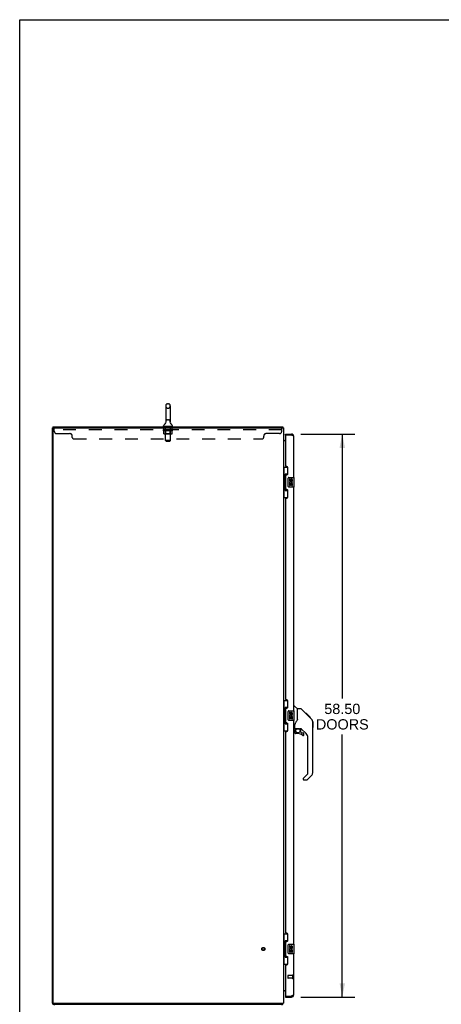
# Model space of a CAD drawing. Header units: inches. Extents: x 0 to 243, y 0 to 157.
# Tile 4 of 16: x 0 to 44, y 55 to 157. Entities that reach past the tile are written whole.
import ezdxf

# ---------------------------------------------------------------- set-up
doc = ezdxf.new("R2010")
doc.units = ezdxf.units.IN
doc.header["$LTSCALE"] = 13.357143
doc.header["$MEASUREMENT"] = 0
doc.linetypes.add('HIDDEN', pattern=[0.2, 0.1, -0.1])
doc.layers.get('0').update_dxf_attribs({"linetype": 'CONTINUOUS'})
for name, color, linetype in [('02___PRT_ALL_AXES', 7, 'CONTINUOUS'), ('DEFAULT_2', 8, 'HIDDEN'), ('DIMENSIONS', 7, 'CONTINUOUS')]:
    doc.layers.add(name, color=color, linetype=linetype)
doc.styles.get("Standard").update_dxf_attribs({"font": 'arial.ttf'})
doc.dimstyles.new('DIMSTYLE_1', dxfattribs={"dimtxt": 1.071429, "dimasz": 1.428571, "dimexe": 0.09, "dimexo": 0.07, "dimgap": 0.0375, "dimtad": 0, "dimtih": 1, "dimtoh": 1, "dimzin": 4, "dimdsep": 46, "dimtxsty": 'Standard', "dimblk": '_FILLED', "dimblk1": '_FILLED', "dimblk2": '_FILLED', "dimcen": 0.09, "dimazin": 1, "dimtfac": 1, "dimtdec": 3, "dimtofl": 0, "dimtmove": 0, "dimatfit": 3, "dimldrblk": '_FILLED', "dimfxl": 1, "dimtolj": 1, "dimtzin": 4, "dimarcsym": 0})

# ---------------------------------------------------------------- blocks, each defined once
blk = doc.blocks.new('_FILLED')
at = {"color": 0, "linetype": 'ByBlock'}
blk.add_solid([(0, 0), (-1, 0.2), (-1, -0.2)], dxfattribs=at)
blk = doc.blocks.new('*D1')
at = {"layer": 'DIMENSIONS', "color": 2, "linetype": 'Continuous'}
for p, q in [((29.21, 114.08), (34.79, 114.08)), ((33.5, 114.08), (33.5, 86.6)), ((33.5, 55.58), (33.5, 82.85)), ((29.21, 55.58), (34.79, 55.58))]:
    blk.add_line(p, q, dxfattribs=at)
at = {"layer": 'DIMENSIONS', "color": 2, "linetype": 'Continuous', "xscale": 1.4285714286, "yscale": 1.4285714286, "zscale": 1.4285714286}
for p, rotation in [((33.5, 114.08), 90), ((33.5, 55.58), 270)]:
    blk.add_blockref('_FILLED', p, dxfattribs=dict(at, rotation=rotation))
at = {"layer": 'DIMENSIONS', "color": 2, "linetype": 'Continuous', "insert": (33.5, 86.06), "char_height": 1.071, "width": 5.4806, "attachment_point": 2, "line_spacing_factor": 0.9}
blk.add_mtext('58.50\\PDOORS', dxfattribs=at)

msp = doc.modelspace()

# ---------------------------------------------------------------- linework, layer by layer
at = {"color": 7, "linetype": 'Continuous'}
for p, q in [((0, 0), (0, 157.143)), ((0, 157.143), (242.857, 157.143)), ((15.159, 117.012), (15.159, 115.349)), ((15.337, 117.234), (15.464, 117.234)), ((15.642, 117.012), (15.642, 115.349)), ((3.453, 114.722), (3.401, 114.722)), ((3.453, 114.826), (3.453, 114.722)), ((3.453, 114.826), (27.324, 114.826)), ((14.949, 114.916), (14.949, 114.954)), ((14.963, 114.856), (14.963, 114.826)), ((15.838, 114.856), (14.963, 114.856)), ((15.162, 115.279), (15.162, 115.275)), ((15.639, 115.309), (15.639, 115.313)), ((15.838, 114.856), (15.838, 114.826)), ((15.853, 114.916), (15.853, 114.954)), ((27.324, 114.826), (27.324, 114.722)), ((27.35, 114.73), (27.341, 114.722)), ((27.605, 113.972), (27.605, 114.076)), ((27.625, 113.972), (27.605, 113.972)), ((28.212, 114.076), (28.212, 113.972)), ((27.543, 113.43), (27.605, 113.43)), ((27.401, 110.651), (27.841, 110.651)), ((27.44, 110.651), (27.44, 109.626)), ((27.805, 110.651), (27.805, 109.872)), ((27.418, 109.626), (27.418, 108.526)), ((27.418, 109.626), (27.541, 109.626)), ((27.541, 109.657), (27.541, 109.677)), ((27.541, 108.526), (27.541, 109.626)), ((27.578, 109.916), (27.578, 108.236)), ((27.805, 109.916), (27.578, 109.916)), ((27.964, 109.576), (28.504, 109.576)), ((28.519, 108.591), (28.519, 109.561)), ((27.418, 108.526), (27.541, 108.526)), ((27.44, 108.526), (27.44, 107.501)), ((27.541, 108.476), (27.541, 108.496)), ((27.864, 108.676), (27.864, 109.476)), ((28.504, 108.576), (27.964, 108.576)), ((27.401, 107.501), (27.841, 107.501)), ((27.578, 108.236), (27.805, 108.236)), ((27.805, 108.281), (27.805, 107.501)), ((27.401, 86.401), (27.841, 86.401)), ((27.44, 86.401), (27.44, 85.376)), ((27.805, 86.401), (27.805, 85.622)), ((27.418, 85.376), (27.541, 85.376)), ((27.418, 85.376), (27.418, 84.276)), ((27.541, 85.407), (27.541, 85.427)), ((27.541, 84.276), (27.541, 85.376)), ((27.805, 85.666), (27.578, 85.666)), ((27.578, 85.666), (27.578, 83.986)), ((27.864, 84.426), (27.864, 85.226)), ((27.964, 85.326), (28.504, 85.326)), ((28.459, 85.83), (28.521, 85.83)), ((28.519, 84.341), (28.519, 85.311)), ((28.847, 85.521), (28.549, 85.819)), ((29.213, 85.515), (28.852, 85.515)), ((28.852, 84.411), (28.852, 85.515)), ((30.034, 84.727), (29.269, 85.492)), ((29.79, 85.038), (29.724, 85.038)), ((29.798, 85.031), (29.731, 85.031)), ((29.808, 85.021), (29.741, 85.021)), ((29.814, 85.014), (29.747, 85.014)), ((29.822, 85.006), (29.755, 85.006)), ((29.842, 84.987), (29.775, 84.987)), ((29.79, 85.038), (30.117, 84.711)), ((29.864, 84.964), (29.797, 84.964)), ((29.888, 84.941), (29.821, 84.941)), ((27.418, 84.276), (27.541, 84.276)), ((27.44, 84.276), (27.44, 83.251)), ((27.541, 84.226), (27.541, 84.246)), ((27.578, 83.986), (27.805, 83.986)), ((27.805, 84.031), (27.805, 83.251)), ((28.504, 84.326), (27.964, 84.326)), ((28.852, 84.473), (28.832, 84.417)), ((29.911, 84.917), (29.844, 84.917)), ((29.935, 84.893), (29.868, 84.893)), ((29.959, 84.87), (29.892, 84.87)), ((29.981, 84.847), (29.914, 84.847)), ((30.001, 84.827), (29.934, 84.827)), ((30.018, 84.81), (29.952, 84.81)), ((30.032, 84.797), (29.965, 84.797)), ((30.036, 84.793), (29.969, 84.793)), ((30.038, 84.791), (29.971, 84.791)), ((30.038, 84.79), (29.971, 84.79)), ((30.039, 84.789), (29.972, 84.789)), ((30.007, 84.754), (29.973, 84.788)), ((30.041, 84.787), (29.974, 84.787)), ((30.046, 84.782), (29.979, 84.782)), ((30.052, 84.777), (29.985, 84.777)), ((30.065, 84.763), (29.999, 84.763)), ((30.034, 84.727), (30.007, 84.754)), ((30.081, 84.748), (30.014, 84.748)), ((30.088, 84.74), (30.021, 84.74)), ((30.095, 84.733), (30.028, 84.733)), ((30.034, 84.727), (30.312, 84.449)), ((30.107, 84.721), (30.04, 84.721)), ((30.112, 84.716), (30.045, 84.716)), ((30.116, 84.713), (30.049, 84.713)), ((30.117, 84.711), (30.05, 84.711)), ((30.117, 84.711), (30.05, 84.711)), ((30.118, 84.711), (30.051, 84.711)), ((30.202, 84.626), (30.118, 84.711)), ((30.135, 84.626), (30.202, 84.626)), ((30.204, 84.625), (30.137, 84.625)), ((30.206, 84.622), (30.139, 84.622)), ((30.204, 84.625), (30.206, 84.622)), ((30.426, 84.194), (30.426, 84.2)), ((30.427, 78.887), (30.427, 84.171)), ((30.439, 84.175), (30.439, 83.589)), ((27.401, 83.251), (27.841, 83.251)), ((28.537, 83.449), (28.459, 83.449)), ((28.577, 83.488), (28.577, 83.895)), ((28.577, 83.271), (28.577, 83.033)), ((28.596, 83.49), (28.892, 83.49)), ((28.634, 83.41), (28.714, 83.49)), ((28.641, 83.404), (28.637, 83.407)), ((28.644, 83.4), (28.641, 83.404)), ((28.649, 83.396), (28.644, 83.4)), ((28.892, 82.955), (28.656, 82.955)), ((29.165, 83.449), (29.077, 83.449)), ((29.207, 83.117), (29.207, 83.444)), ((29.21, 83.109), (29.282, 83.037)), ((29.742, 82.952), (29.241, 83.454)), ((29.29, 83.033), (29.443, 83.033)), ((29.522, 82.835), (29.522, 82.955)), ((29.915, 78.802), (29.915, 82.535)), ((29.443, 78.277), (29.443, 78.212)), ((29.457, 78.31), (29.892, 78.746)), ((29.804, 78.134), (29.522, 78.134)), ((30.312, 78.609), (29.86, 78.157)), ((27.401, 62.151), (27.841, 62.151)), ((27.44, 62.151), (27.44, 61.126)), ((27.805, 61.416), (27.578, 61.416)), ((27.578, 61.416), (27.578, 59.736)), ((27.805, 62.151), (27.805, 61.372)), ((27.418, 61.126), (27.541, 61.126)), ((27.418, 61.126), (27.418, 60.026)), ((27.541, 61.157), (27.541, 61.177)), ((27.541, 60.026), (27.541, 61.126)), ((27.864, 60.176), (27.864, 60.976)), ((27.964, 61.076), (28.504, 61.076)), ((28.519, 60.091), (28.519, 61.061)), ((27.418, 60.026), (27.541, 60.026)), ((27.44, 60.026), (27.44, 59.001)), ((27.541, 59.976), (27.541, 59.996)), ((27.578, 59.736), (27.805, 59.736)), ((27.805, 59.781), (27.805, 59.001)), ((28.504, 60.076), (27.964, 60.076)), ((27.401, 59.001), (27.841, 59.001)), ((27.605, 56.222), (27.543, 56.222)), ((27.605, 55.68), (27.625, 55.68)), ((27.605, 55.68), (27.605, 55.576)), ((28.212, 55.576), (28.212, 55.68)), ((3.453, 54.93), (3.401, 54.93)), ((3.453, 54.826), (3.453, 54.93)), ((3.453, 54.826), (27.324, 54.826)), ((3.567, 54.826), (3.567, 54.722)), ((27.234, 54.826), (27.234, 54.722)), ((27.324, 54.826), (27.324, 54.93)), ((27.35, 54.923), (27.341, 54.93))]:
    msp.add_line(p, q, dxfattribs=at)
at = {"color": 3, "linetype": 'Continuous'}
for p, q in [((3.401, 54.93), (3.401, 114.722)), ((3.453, 114.722), (27.401, 114.722)), ((3.453, 114.66), (3.453, 54.993)), ((27.401, 114.722), (27.401, 54.93)), ((27.605, 114.076), (28.212, 114.076)), ((27.605, 113.952), (27.605, 110.784)), ((28.212, 113.972), (27.625, 113.972)), ((28.459, 109.576), (28.459, 113.83)), ((27.605, 113.378), (27.401, 113.378)), ((27.725, 110.724), (27.665, 110.724)), ((27.855, 109.974), (27.855, 110.594)), ((27.605, 109.784), (27.605, 108.369)), ((27.665, 109.844), (27.725, 109.844)), ((28.459, 85.326), (28.459, 108.576)), ((27.725, 108.309), (27.665, 108.309)), ((27.855, 107.559), (27.855, 108.179)), ((27.605, 107.369), (27.605, 86.534)), ((27.665, 107.429), (27.725, 107.429)), ((27.725, 86.474), (27.665, 86.474)), ((27.855, 85.724), (27.855, 86.344)), ((27.605, 85.534), (27.605, 84.119)), ((27.665, 85.594), (27.725, 85.594)), ((27.725, 84.059), (27.665, 84.059)), ((27.855, 83.309), (27.855, 83.929)), ((28.459, 61.076), (28.459, 84.326)), ((27.605, 83.119), (27.605, 62.284)), ((27.665, 83.179), (27.725, 83.179)), ((27.725, 62.224), (27.665, 62.224)), ((27.855, 61.474), (27.855, 62.094)), ((27.605, 61.284), (27.605, 59.869)), ((27.665, 61.344), (27.725, 61.344)), ((27.725, 59.809), (27.665, 59.809)), ((27.855, 59.059), (27.855, 59.679)), ((28.459, 55.823), (28.459, 60.076)), ((27.605, 58.869), (27.605, 55.7)), ((27.665, 58.929), (27.725, 58.929)), ((27.401, 56.274), (27.605, 56.274)), ((27.605, 55.576), (28.212, 55.576)), ((27.625, 55.68), (28.212, 55.68)), ((28.242, 55.691), (28.212, 55.68)), ((3.453, 54.93), (27.401, 54.93))]:
    msp.add_line(p, q, dxfattribs=at)
at = {"color": 7, "linetype": 'Continuous'}
for points in [[(15.162, 115.313), (15.162, 115.309), (15.163, 115.305), (15.163, 115.3), (15.163, 115.296), (15.163, 115.292), (15.163, 115.288), (15.163, 115.283), (15.162, 115.279)], [(15.639, 115.275), (15.639, 115.279), (15.638, 115.283), (15.638, 115.288), (15.638, 115.292), (15.638, 115.296), (15.638, 115.301), (15.638, 115.305), (15.639, 115.309)], [(27.337, 114.782), (27.336, 114.791), (27.335, 114.8), (27.334, 114.808), (27.333, 114.816), (27.33, 114.822), (27.328, 114.825)], [(27.35, 114.73), (27.345, 114.738), (27.342, 114.749), (27.339, 114.76), (27.338, 114.771), (27.337, 114.782)], [(27.43, 113.487), (27.43, 113.485), (27.428, 113.483), (27.425, 113.48), (27.421, 113.477), (27.417, 113.474), (27.413, 113.47), (27.408, 113.466), (27.404, 113.462), (27.402, 113.457), (27.401, 113.453)], [(27.413, 113.474), (27.416, 113.476), (27.417, 113.477)], [(27.578, 109.893), (27.578, 109.889), (27.578, 109.886), (27.579, 109.882), (27.581, 109.877), (27.582, 109.873), (27.584, 109.867), (27.587, 109.862), (27.59, 109.856), (27.593, 109.85), (27.597, 109.843), (27.601, 109.835), (27.606, 109.827), (27.611, 109.819), (27.614, 109.815)], [(27.864, 109.476), (27.864, 109.483), (27.865, 109.489), (27.865, 109.495), (27.867, 109.501), (27.868, 109.507), (27.87, 109.513)], [(27.87, 108.64), (27.868, 108.646), (27.867, 108.652), (27.865, 108.658), (27.865, 108.664), (27.864, 108.67), (27.864, 108.676)], [(27.614, 108.337), (27.611, 108.334), (27.606, 108.326), (27.601, 108.318), (27.597, 108.31), (27.593, 108.303), (27.59, 108.297), (27.587, 108.291), (27.584, 108.285), (27.582, 108.28), (27.581, 108.276), (27.579, 108.271), (27.578, 108.267), (27.578, 108.264), (27.578, 108.26)], [(27.578, 85.643), (27.578, 85.639), (27.578, 85.636), (27.579, 85.632), (27.581, 85.627), (27.582, 85.623), (27.584, 85.617), (27.587, 85.612), (27.59, 85.606), (27.593, 85.6), (27.597, 85.593), (27.601, 85.585), (27.606, 85.577), (27.611, 85.569), (27.614, 85.565)], [(27.864, 85.226), (27.864, 85.233), (27.865, 85.239), (27.865, 85.245), (27.867, 85.251), (27.868, 85.257), (27.87, 85.263)], [(29.269, 85.492), (29.261, 85.499), (29.253, 85.505), (29.244, 85.509), (29.234, 85.513), (29.224, 85.515), (29.213, 85.515)], [(27.614, 84.087), (27.611, 84.084), (27.606, 84.076), (27.601, 84.068), (27.597, 84.06), (27.593, 84.053), (27.59, 84.047), (27.587, 84.041), (27.584, 84.035), (27.582, 84.03), (27.581, 84.026), (27.579, 84.021), (27.578, 84.017), (27.578, 84.014), (27.578, 84.01)], [(27.87, 84.39), (27.868, 84.396), (27.867, 84.402), (27.865, 84.408), (27.865, 84.414), (27.864, 84.42), (27.864, 84.426)], [(28.63, 84.065), (28.62, 84.049), (28.604, 84.02), (28.592, 83.988), (28.583, 83.954), (28.578, 83.919), (28.577, 83.895)], [(28.832, 84.417), (28.801, 84.347), (28.765, 84.276), (28.722, 84.204), (28.675, 84.13), (28.63, 84.065)], [(29.973, 84.788), (29.951, 84.81), (29.929, 84.832), (29.907, 84.855)], [(30.427, 84.171), (30.426, 84.2), (30.421, 84.241), (30.411, 84.282), (30.397, 84.321), (30.379, 84.359), (30.357, 84.395), (30.332, 84.427), (30.312, 84.449)], [(28.649, 83.396), (28.639, 83.386), (28.631, 83.375), (28.623, 83.363), (28.616, 83.351), (28.61, 83.339), (28.605, 83.326), (28.602, 83.312), (28.599, 83.299), (28.597, 83.285), (28.597, 83.271)], [(28.637, 83.407), (28.636, 83.409), (28.635, 83.409), (28.635, 83.41), (28.634, 83.41)], [(28.892, 83.49), (28.898, 83.49), (28.918, 83.489), (28.939, 83.486), (28.96, 83.482), (28.98, 83.478), (28.998, 83.472), (29.014, 83.467), (29.028, 83.462), (29.04, 83.458), (29.051, 83.454), (29.06, 83.451), (29.068, 83.449)], [(29.068, 83.449), (29.076, 83.449), (29.077, 83.449)], [(27.578, 61.393), (27.578, 61.389), (27.578, 61.386), (27.579, 61.382), (27.581, 61.377), (27.582, 61.373), (27.584, 61.367), (27.587, 61.362), (27.59, 61.356), (27.593, 61.35), (27.597, 61.343), (27.601, 61.335), (27.606, 61.327), (27.611, 61.319), (27.614, 61.315)], [(27.864, 60.976), (27.864, 60.983), (27.865, 60.989), (27.865, 60.995), (27.867, 61.001), (27.868, 61.007), (27.87, 61.013)], [(27.614, 59.837), (27.611, 59.834), (27.606, 59.826), (27.601, 59.818), (27.597, 59.81), (27.593, 59.803), (27.59, 59.797), (27.587, 59.791), (27.584, 59.785), (27.582, 59.78), (27.581, 59.776), (27.579, 59.771), (27.578, 59.767), (27.578, 59.764), (27.578, 59.76)], [(27.87, 60.14), (27.868, 60.146), (27.867, 60.152), (27.865, 60.158), (27.865, 60.164), (27.864, 60.17), (27.864, 60.176)], [(27.43, 56.166), (27.43, 56.168), (27.428, 56.17), (27.425, 56.172), (27.421, 56.176), (27.417, 56.179), (27.413, 56.183), (27.408, 56.187), (27.404, 56.191), (27.402, 56.196), (27.401, 56.2)], [(27.417, 56.176), (27.416, 56.177), (27.414, 56.178), (27.413, 56.179)], [(27.414, 56.178), (27.415, 56.177), (27.417, 56.176)], [(27.338, 54.882), (27.337, 54.871), (27.336, 54.861), (27.335, 54.853), (27.334, 54.845), (27.333, 54.837), (27.33, 54.831), (27.327, 54.828)], [(27.35, 54.923), (27.345, 54.914), (27.342, 54.904), (27.339, 54.893), (27.338, 54.882)]]:
    msp.add_lwpolyline(points, dxfattribs=at)
at = {"color": 3, "linetype": 'Continuous'}
for points in [[(28.313, 113.934), (28.3, 113.94), (28.286, 113.945), (28.271, 113.951), (28.257, 113.956), (28.242, 113.962), (28.212, 113.972)], [(28.459, 113.83), (28.458, 113.835), (28.457, 113.841), (28.455, 113.846), (28.452, 113.852), (28.448, 113.857), (28.443, 113.863), (28.437, 113.868), (28.43, 113.874), (28.423, 113.879), (28.415, 113.885), (28.406, 113.89), (28.397, 113.896), (28.386, 113.901), (28.376, 113.907), (28.364, 113.912), (28.352, 113.918), (28.34, 113.923), (28.327, 113.929), (28.313, 113.934)], [(28.313, 55.719), (28.3, 55.713), (28.286, 55.708), (28.271, 55.702), (28.257, 55.697), (28.242, 55.691)], [(28.459, 55.823), (28.458, 55.817), (28.457, 55.812), (28.455, 55.807), (28.452, 55.801), (28.448, 55.796), (28.443, 55.79), (28.437, 55.785), (28.43, 55.779), (28.423, 55.774), (28.415, 55.768), (28.406, 55.763), (28.397, 55.757), (28.386, 55.752), (28.376, 55.746), (28.364, 55.741), (28.352, 55.735), (28.34, 55.73), (28.327, 55.724), (28.313, 55.719)]]:
    msp.add_lwpolyline(points, dxfattribs=at)
at = {"color": 7, "linetype": 'Continuous'}
msp.add_circle((28.892, 83.25), 0.217, dxfattribs=at)
for centre, radius, start, end in [((15.401, 117.012), 0.241, 123.18477, 180), ((15.337, 117.109), 0.125, 90, 123.18477), ((15.464, 117.109), 0.125, 56.81523, 90), ((15.401, 117.012), 0.241, 0, 56.81523), ((15.074, 114.954), 0.125, 126.74165, 180), ((15.009, 114.916), 0.06, 180, 270), ((14.7, 115.455), 0.5, 306.74144, 337.18426), ((15.401, 115.349), 0.241, 180, 188.65001), ((15.401, 115.349), 0.241, 351.34999, 360), ((16.102, 115.455), 0.5, 202.81573, 233.25856), ((15.793, 114.916), 0.06, 270, 360), ((15.728, 114.954), 0.125, 0, 53.25835), ((27.154, 114.58), 0.246, 35.35705, 46.16172), ((28.212, 113.83), 0.142, 48.61692, 90), ((28.295, 113.686), 0.26, 90, 92.60749), ((27.543, 113.573), 0.142, 217.24138, 270), ((27.964, 109.476), 0.1, 90, 158.80036), ((28.504, 109.561), 0.015, 0, 90), ((27.964, 108.676), 0.1, 201.20502, 270), ((28.504, 108.591), 0.015, 270, 360), ((27.964, 85.226), 0.1, 90, 158.80036), ((28.504, 85.311), 0.015, 0, 90), ((28.521, 85.791), 0.0394, 45, 90), ((28.833, 85.507), 0.0197, 0, 45), ((27.964, 84.426), 0.1, 201.20502, 270), ((28.504, 84.341), 0.015, 270, 360), ((30.419, 84.175), 0.0197, 0, 68.93953), ((28.537, 83.488), 0.0394, 270, 360), ((28.596, 83.51), 0.0197, 180, 270), ((28.774, 83.271), 0.197, 135, 180), ((28.656, 83.033), 0.0787, 180, 270), ((28.892, 82.167), 0.787, 50.4788, 90), ((29.165, 83.252), 0.197, 52.51213, 90), ((29.219, 83.117), 0.0118, 180, 225), ((29.29, 83.045), 0.0118, 225, 270), ((29.443, 82.955), 0.0787, 0, 90), ((29.325, 82.535), 0.591, 0, 45), ((30.419, 83.589), 0.0197, 293.60704, 360), ((29.443, 82.835), 0.0787, 230.4788, 360), ((29.837, 78.802), 0.0787, 315, 360), ((30.033, 78.887), 0.394, 315, 360), ((29.49, 78.277), 0.0472, 135, 180), ((29.522, 78.212), 0.0787, 180, 270), ((29.804, 78.212), 0.0787, 270, 315), ((27.964, 60.976), 0.1, 90, 158.80036), ((28.504, 61.061), 0.015, 0, 90), ((27.964, 60.176), 0.1, 201.20502, 270), ((28.504, 60.091), 0.015, 270, 360), ((27.543, 56.08), 0.142, 90, 142.75862), ((28.212, 55.823), 0.142, 270, 311.38308), ((28.295, 55.966), 0.26, 267.37686, 270), ((27.154, 55.073), 0.246, 313.83828, 324.64295)]:
    msp.add_arc(centre, radius, start, end, dxfattribs=at)
at = {"color": 3, "linetype": 'Continuous'}
for centre, radius, start, end in [((3.515, 114.66), 0.0625, 90, 180), ((27.625, 113.952), 0.02, 90, 180), ((28.212, 113.83), 0.246, 0, 90), ((27.665, 110.784), 0.06, 180, 270), ((27.725, 110.594), 0.13, 0, 90), ((27.665, 109.784), 0.06, 90, 180), ((27.725, 109.974), 0.13, 270, 360), ((27.665, 108.369), 0.06, 180, 270), ((27.725, 108.179), 0.13, 0, 90), ((27.725, 107.559), 0.13, 270, 360), ((27.665, 107.369), 0.06, 90, 180), ((27.665, 86.534), 0.06, 180, 270), ((27.725, 86.344), 0.13, 0, 90), ((27.665, 85.534), 0.06, 90, 180), ((27.725, 85.724), 0.13, 270, 360), ((27.665, 84.119), 0.06, 180, 270), ((27.725, 83.929), 0.13, 0, 90), ((27.665, 83.119), 0.06, 90, 180), ((27.725, 83.309), 0.13, 270, 360), ((27.665, 62.284), 0.06, 180, 270), ((27.725, 62.094), 0.13, 0, 90), ((27.725, 61.474), 0.13, 270, 360), ((27.665, 61.284), 0.06, 90, 180), ((27.665, 59.869), 0.06, 180, 270), ((27.725, 59.679), 0.13, 0, 90), ((27.665, 58.869), 0.06, 90, 180), ((27.725, 59.059), 0.13, 270, 360), ((27.625, 55.7), 0.02, 180, 270), ((28.212, 55.823), 0.246, 270, 360), ((3.515, 54.993), 0.0625, 180, 270)]:
    msp.add_arc(centre, radius, start, end, dxfattribs=at)
at = {"color": 7, "linetype": 'Continuous'}
for centre, start_param, end_param in [((27.645, 109.667), 0.699287, 1.5140098), ((27.645, 109.667), -4.6556025, -3.8408796), ((27.645, 108.486), 0.699287, 1.5140098), ((27.645, 108.486), -4.6556025, -3.8408796), ((27.645, 85.417), 0.699287, 1.5140098), ((27.645, 85.417), -4.6556025, -3.8408796), ((27.645, 84.236), 0.699287, 1.5140098), ((27.645, 84.236), -4.6556025, -3.8408796), ((27.645, 61.167), 0.699287, 1.5140098), ((27.645, 61.167), -4.6556025, -3.8408796), ((27.645, 59.986), 0.699287, 1.5140098), ((27.645, 59.986), -4.6556025, -3.8408796)]:
    msp.add_ellipse(centre, major_axis=(0, 0.18), ratio=0.5794935, start_param=start_param, end_param=end_param, dxfattribs=at)
at = {"layer": '02___PRT_ALL_AXES', "color": 8, "linetype": 'HIDDEN'}
for p, q in [((14.963, 114.535), (14.963, 114.722)), ((15.838, 114.722), (14.963, 114.722)), ((15.838, 114.535), (15.838, 114.722)), ((15.838, 114.535), (14.963, 114.535)), ((28.312, 57.804), (27.865, 57.804)), ((28.312, 57.556), (27.865, 57.556)), ((28.312, 57.804), (28.312, 57.556))]:
    msp.add_line(p, q, dxfattribs=at)
at = {"layer": '02___PRT_ALL_AXES', "color": 7, "linetype": 'Continuous'}
for p, q in [((28.001, 109.422), (28.001, 109.286)), ((28.064, 109.422), (28.001, 109.422)), ((28.001, 108.961), (28.001, 108.731)), ((28.02, 108.961), (28.001, 108.961)), ((28.001, 108.731), (28.064, 108.731)), ((28.054, 108.961), (28.081, 108.98)), ((28.054, 108.961), (28.316, 108.961)), ((28.064, 109.286), (28.064, 109.422)), ((28.064, 108.731), (28.064, 108.898)), ((28.064, 108.898), (28.129, 108.898)), ((28.129, 109.349), (28.129, 109.28)), ((28.129, 108.898), (28.129, 108.762)), ((28.129, 108.762), (28.19, 108.762)), ((28.19, 109.286), (28.19, 109.328)), ((28.19, 108.762), (28.19, 108.898)), ((28.19, 108.898), (28.253, 108.898)), ((28.245, 108.997), (28.303, 108.972)), ((28.253, 109.328), (28.253, 109.192)), ((28.253, 109.192), (28.316, 109.192)), ((28.253, 108.898), (28.253, 108.731)), ((28.253, 108.731), (28.316, 108.731)), ((28.316, 109.192), (28.316, 109.328)), ((28.316, 108.731), (28.316, 108.961)), ((28.064, 85.172), (28.001, 85.172)), ((28.001, 85.172), (28.001, 85.036)), ((28.064, 85.036), (28.064, 85.172)), ((28.129, 85.099), (28.129, 85.03)), ((28.19, 85.036), (28.19, 85.078)), ((28.253, 85.078), (28.253, 84.942)), ((28.253, 84.942), (28.316, 84.942)), ((28.316, 84.942), (28.316, 85.078)), ((28.02, 84.711), (28.001, 84.711)), ((28.001, 84.711), (28.001, 84.481)), ((28.001, 84.481), (28.064, 84.481)), ((28.054, 84.711), (28.081, 84.73)), ((28.054, 84.711), (28.316, 84.711)), ((28.064, 84.648), (28.129, 84.648)), ((28.064, 84.481), (28.064, 84.648)), ((28.129, 84.648), (28.129, 84.512)), ((28.129, 84.512), (28.19, 84.512)), ((28.19, 84.648), (28.253, 84.648)), ((28.19, 84.512), (28.19, 84.648)), ((28.245, 84.747), (28.303, 84.722)), ((28.253, 84.648), (28.253, 84.481)), ((28.253, 84.481), (28.316, 84.481)), ((28.316, 84.481), (28.316, 84.711)), ((28.064, 60.922), (28.001, 60.922)), ((28.001, 60.922), (28.001, 60.786)), ((28.02, 60.461), (28.001, 60.461)), ((28.001, 60.461), (28.001, 60.231)), ((28.054, 60.461), (28.081, 60.48)), ((28.054, 60.461), (28.316, 60.461)), ((28.064, 60.786), (28.064, 60.922)), ((28.064, 60.398), (28.129, 60.398)), ((28.064, 60.231), (28.064, 60.398)), ((28.129, 60.849), (28.129, 60.78)), ((28.129, 60.398), (28.129, 60.262)), ((28.19, 60.786), (28.19, 60.828)), ((28.19, 60.398), (28.253, 60.398)), ((28.19, 60.262), (28.19, 60.398)), ((28.245, 60.497), (28.303, 60.472)), ((28.253, 60.828), (28.253, 60.692)), ((28.253, 60.692), (28.316, 60.692)), ((28.253, 60.398), (28.253, 60.231)), ((28.316, 60.692), (28.316, 60.828)), ((28.316, 60.231), (28.316, 60.461)), ((28.001, 60.231), (28.064, 60.231)), ((28.129, 60.262), (28.19, 60.262)), ((28.253, 60.231), (28.316, 60.231))]:
    msp.add_line(p, q, dxfattribs=at)
at = {"layer": '02___PRT_ALL_AXES', "color": 8, "linetype": 'HIDDEN'}
msp.add_circle((25.297, 60.576), 0.124, dxfattribs=at)
at = {"layer": '02___PRT_ALL_AXES', "color": 7, "linetype": 'Continuous'}
for centre, radius, start, end in [((28.096, 109.286), 0.0943, 180, 360), ((28.155, 109.034), 0.154, 161.41988, 206.19629), ((28.159, 109.034), 0.157, 336.59665, 161.87913), ((28.159, 109.034), 0.157, 205.73705, 207.8532), ((28.096, 109.286), 0.0314, 180, 261.22946), ((28.159, 109.034), 0.0943, 336.59665, 215.11217), ((28.095, 109.291), 0.0362, 263.42855, 341.76278), ((28.221, 109.328), 0.0943, 68.69989, 167.43379), ((28.221, 109.328), 0.0314, 0, 180.04847), ((28.221, 109.328), 0.0943, 0, 68.67039), ((28.096, 85.036), 0.0943, 180, 360), ((28.159, 84.784), 0.157, 336.59665, 161.87913), ((28.096, 85.036), 0.0314, 180, 261.22946), ((28.095, 85.041), 0.0362, 263.42855, 341.76278), ((28.221, 85.078), 0.0943, 68.69989, 167.43379), ((28.221, 85.078), 0.0314, 0, 180.04847), ((28.221, 85.078), 0.0943, 0, 68.67039), ((28.155, 84.784), 0.154, 161.41988, 206.19629), ((28.159, 84.784), 0.157, 205.73705, 207.8532), ((28.159, 84.784), 0.0943, 336.59665, 215.11217), ((28.096, 60.786), 0.0943, 180, 360), ((28.155, 60.534), 0.154, 161.41988, 206.19629), ((28.159, 60.534), 0.157, 336.59665, 161.87913), ((28.159, 60.534), 0.157, 205.73705, 207.8532), ((28.096, 60.786), 0.0314, 180, 261.22946), ((28.159, 60.534), 0.0943, 336.59665, 215.11217), ((28.095, 60.791), 0.0362, 263.42855, 341.76278), ((28.221, 60.828), 0.0943, 68.69989, 167.43379), ((28.221, 60.828), 0.0314, 0, 180.04847), ((28.221, 60.828), 0.0943, 0, 68.67039)]:
    msp.add_arc(centre, radius, start, end, dxfattribs=at)
at = {"layer": 'DEFAULT_2', "color": 8, "linetype": 'HIDDEN'}
for p, q in [((15.337, 116.789), (15.464, 116.789)), ((3.588, 114.377), (3.588, 114.722)), ((15.151, 114.856), (15.151, 114.826)), ((15.152, 113.416), (15.152, 114.826)), ((15.162, 115.313), (15.162, 115.309)), ((15.162, 115.279), (15.162, 115.279)), ((15.163, 115.3), (15.163, 115.3)), ((15.163, 115.296), (15.163, 115.296)), ((15.163, 115.292), (15.163, 115.292)), ((15.163, 115.288), (15.163, 115.288)), ((15.163, 115.283), (15.163, 115.283)), ((15.337, 115.571), (15.464, 115.571)), ((15.638, 115.305), (15.638, 115.305)), ((15.638, 115.3), (15.638, 115.301)), ((15.638, 115.296), (15.638, 115.296)), ((15.638, 115.292), (15.638, 115.292)), ((15.638, 115.288), (15.638, 115.288)), ((15.638, 115.283), (15.638, 115.283)), ((15.639, 115.309), (15.639, 115.309)), ((15.639, 115.279), (15.639, 115.279)), ((15.65, 113.416), (15.65, 114.826)), ((15.651, 114.856), (15.651, 114.826)), ((27.213, 114.377), (27.213, 114.722)), ((27.213, 114.535), (3.588, 114.535)), ((3.838, 114.127), (5.213, 114.127)), ((5.463, 113.727), (5.463, 113.877)), ((5.593, 113.597), (25.208, 113.597)), ((14.894, 114.499), (14.894, 114.536)), ((14.974, 114.444), (14.894, 114.499)), ((15.907, 114.499), (14.894, 114.499)), ((14.902, 114.531), (14.902, 114.536)), ((14.909, 114.529), (14.909, 114.531)), ((14.909, 114.529), (15.892, 114.529)), ((14.916, 114.529), (14.916, 114.531)), ((14.917, 114.529), (14.917, 114.531)), ((14.925, 114.531), (14.925, 114.536)), ((14.938, 114.529), (14.938, 114.531)), ((14.939, 114.529), (14.939, 114.531)), ((14.962, 114.531), (14.962, 114.536)), ((14.974, 114.529), (14.974, 114.531)), ((14.974, 114.12), (14.974, 114.444)), ((14.974, 114.444), (14.985, 114.436)), ((14.976, 114.529), (14.976, 114.531)), ((15.139, 114.531), (14.978, 114.531)), ((14.996, 114.429), (14.985, 114.436)), ((15.007, 114.423), (14.996, 114.429)), ((15.018, 114.418), (15.007, 114.423)), ((15.795, 114.09), (15.008, 114.09)), ((15.013, 114.531), (15.013, 114.536)), ((15.014, 114.529), (15.014, 114.531)), ((15.015, 114.529), (15.015, 114.531)), ((15.017, 114.529), (15.017, 114.531)), ((15.028, 114.414), (15.018, 114.418)), ((15.023, 114.529), (15.023, 114.531)), ((15.023, 114.529), (15.023, 114.531)), ((15.025, 114.529), (15.025, 114.531)), ((15.028, 114.529), (15.028, 114.532)), ((15.039, 114.41), (15.028, 114.414)), ((15.032, 114.529), (15.032, 114.531)), ((15.122, 114.41), (15.039, 114.41)), ((15.043, 114.529), (15.043, 114.531)), ((15.057, 114.529), (15.057, 114.531)), ((15.058, 114.529), (15.058, 114.533)), ((15.074, 114.529), (15.074, 114.531)), ((15.075, 114.531), (15.075, 114.536)), ((15.083, 114.529), (15.083, 114.531)), ((15.086, 114.529), (15.086, 114.531)), ((15.094, 114.529), (15.094, 114.531)), ((15.103, 114.529), (15.103, 114.534)), ((15.115, 114.529), (15.115, 114.531)), ((15.118, 114.529), (15.118, 114.531)), ((15.151, 114.122), (15.119, 114.09)), ((15.122, 114.41), (15.133, 114.414)), ((15.144, 114.418), (15.133, 114.414)), ((15.139, 114.529), (15.139, 114.531)), ((15.193, 114.531), (15.143, 114.531)), ((15.155, 114.423), (15.144, 114.418)), ((15.148, 114.531), (15.148, 114.536)), ((15.151, 114.122), (15.151, 114.497)), ((15.651, 114.122), (15.151, 114.122)), ((15.153, 114.529), (15.153, 114.531)), ((15.165, 114.43), (15.154, 114.423)), ((15.157, 114.529), (15.157, 114.531)), ((15.162, 114.529), (15.162, 114.535)), ((15.165, 114.529), (15.165, 114.531)), ((15.177, 114.436), (15.165, 114.429)), ((15.174, 114.529), (15.174, 114.531)), ((15.188, 114.444), (15.176, 114.436)), ((15.188, 114.12), (15.188, 114.444)), ((15.188, 114.444), (15.211, 114.436)), ((15.193, 114.529), (15.193, 114.531)), ((15.197, 114.094), (15.195, 114.096)), ((15.201, 114.091), (15.199, 114.092)), ((15.203, 114.09), (15.201, 114.091)), ((15.205, 114.09), (15.203, 114.09)), ((15.253, 114.531), (15.205, 114.531)), ((15.233, 114.429), (15.211, 114.436)), ((15.222, 114.529), (15.222, 114.531)), ((15.228, 114.531), (15.228, 114.536)), ((15.231, 114.529), (15.231, 114.531)), ((15.232, 114.529), (15.232, 114.536)), ((15.256, 114.423), (15.233, 114.429)), ((15.235, 114.529), (15.235, 114.531)), ((15.241, 114.529), (15.241, 114.531)), ((15.253, 114.529), (15.253, 114.531)), ((15.278, 114.418), (15.255, 114.423)), ((15.317, 114.531), (15.274, 114.531)), ((15.3, 114.414), (15.277, 114.418)), ((15.284, 114.529), (15.284, 114.531)), ((15.322, 114.41), (15.3, 114.414)), ((15.309, 114.531), (15.401, 114.536)), ((15.313, 114.531), (15.313, 114.536)), ((15.313, 114.531), (15.313, 114.536)), ((15.313, 114.536), (15.313, 114.536)), ((15.313, 114.529), (15.313, 114.531)), ((15.316, 114.529), (15.316, 114.531)), ((15.317, 114.529), (15.317, 114.531)), ((15.317, 114.529), (15.317, 114.531)), ((15.48, 114.41), (15.322, 114.41)), ((15.384, 114.531), (15.345, 114.531)), ((15.35, 114.529), (15.35, 114.531)), ((15.384, 114.529), (15.384, 114.531)), ((15.399, 114.531), (15.399, 114.531)), ((15.399, 114.529), (15.399, 114.531)), ((15.399, 114.529), (15.399, 114.531)), ((15.401, 114.531), (15.401, 114.536)), ((15.401, 114.536), (15.492, 114.531)), ((15.403, 114.529), (15.403, 114.531)), ((15.403, 114.529), (15.403, 114.531)), ((15.403, 114.531), (15.403, 114.531)), ((15.417, 114.529), (15.417, 114.531)), ((15.417, 114.531), (15.456, 114.531)), ((15.451, 114.529), (15.451, 114.531)), ((15.48, 114.41), (15.502, 114.414)), ((15.484, 114.529), (15.484, 114.531)), ((15.484, 114.529), (15.484, 114.531)), ((15.484, 114.531), (15.528, 114.531)), ((15.485, 114.529), (15.485, 114.531)), ((15.488, 114.531), (15.488, 114.536)), ((15.488, 114.536), (15.489, 114.536)), ((15.488, 114.529), (15.488, 114.531)), ((15.489, 114.531), (15.489, 114.536)), ((15.525, 114.418), (15.502, 114.414)), ((15.517, 114.529), (15.517, 114.531)), ((15.547, 114.424), (15.524, 114.418)), ((15.57, 114.43), (15.547, 114.423)), ((15.549, 114.529), (15.549, 114.531)), ((15.549, 114.531), (15.596, 114.531)), ((15.561, 114.529), (15.561, 114.531)), ((15.567, 114.529), (15.567, 114.531)), ((15.569, 114.529), (15.569, 114.536)), ((15.592, 114.437), (15.569, 114.43)), ((15.571, 114.529), (15.571, 114.531)), ((15.574, 114.531), (15.574, 114.536)), ((15.58, 114.529), (15.58, 114.531)), ((15.616, 114.445), (15.592, 114.437)), ((15.608, 114.529), (15.608, 114.531)), ((15.608, 114.531), (15.658, 114.531)), ((15.616, 114.12), (15.616, 114.445)), ((15.616, 114.445), (15.627, 114.437)), ((15.639, 114.43), (15.627, 114.437)), ((15.628, 114.529), (15.628, 114.531)), ((15.636, 114.529), (15.636, 114.531)), ((15.651, 114.423), (15.639, 114.43)), ((15.64, 114.529), (15.64, 114.535)), ((15.645, 114.529), (15.645, 114.531)), ((15.648, 114.529), (15.648, 114.531)), ((15.651, 114.122), (15.651, 114.497)), ((15.662, 114.418), (15.651, 114.423)), ((15.651, 114.122), (15.683, 114.09)), ((15.654, 114.531), (15.654, 114.536)), ((15.662, 114.529), (15.662, 114.531)), ((15.662, 114.531), (15.907, 114.531)), ((15.673, 114.414), (15.662, 114.418)), ((15.685, 114.41), (15.673, 114.414)), ((15.684, 114.529), (15.684, 114.531)), ((15.76, 114.41), (15.685, 114.41)), ((15.686, 114.529), (15.686, 114.531)), ((15.699, 114.529), (15.699, 114.534)), ((15.708, 114.529), (15.708, 114.531)), ((15.715, 114.529), (15.715, 114.531)), ((15.718, 114.529), (15.718, 114.531)), ((15.726, 114.531), (15.726, 114.536)), ((15.727, 114.529), (15.727, 114.531)), ((15.744, 114.529), (15.744, 114.533)), ((15.744, 114.529), (15.744, 114.531)), ((15.758, 114.529), (15.758, 114.531)), ((15.76, 114.41), (15.771, 114.414)), ((15.77, 114.529), (15.77, 114.531)), ((15.783, 114.418), (15.771, 114.414)), ((15.773, 114.529), (15.773, 114.532)), ((15.776, 114.529), (15.776, 114.531)), ((15.779, 114.529), (15.779, 114.531)), ((15.779, 114.529), (15.779, 114.531)), ((15.794, 114.424), (15.783, 114.418)), ((15.784, 114.529), (15.784, 114.531)), ((15.787, 114.529), (15.787, 114.531)), ((15.787, 114.529), (15.787, 114.531)), ((15.788, 114.531), (15.788, 114.536)), ((15.806, 114.43), (15.794, 114.423)), ((15.818, 114.437), (15.806, 114.43)), ((15.81, 114.534), (15.906, 114.535)), ((15.81, 114.531), (15.81, 114.534)), ((15.829, 114.445), (15.817, 114.437)), ((15.825, 114.529), (15.825, 114.531)), ((15.827, 114.529), (15.827, 114.531)), ((15.829, 114.445), (15.907, 114.499)), ((15.829, 114.12), (15.829, 114.445)), ((15.839, 114.531), (15.839, 114.536)), ((15.862, 114.529), (15.862, 114.531)), ((15.863, 114.529), (15.863, 114.531)), ((15.876, 114.531), (15.876, 114.536)), ((15.884, 114.529), (15.884, 114.531)), ((15.885, 114.529), (15.885, 114.531)), ((15.892, 114.529), (15.892, 114.531)), ((15.899, 114.531), (15.899, 114.536)), ((15.906, 114.531), (15.906, 114.535)), ((15.907, 114.499), (15.907, 114.531)), ((25.338, 113.727), (25.338, 113.877)), ((26.963, 114.127), (25.588, 114.127)), ((15.212, 113.356), (15.152, 113.416)), ((15.65, 113.416), (15.152, 113.416)), ((15.212, 113.356), (15.59, 113.356)), ((15.59, 113.356), (15.65, 113.416)), ((27.855, 57.794), (27.855, 57.566)), ((28.312, 57.822), (28.312, 57.538)), ((28.355, 57.822), (28.355, 57.538))]:
    msp.add_line(p, q, dxfattribs=at)
for points in [[(15.008, 114.09), (15.004, 114.09), (15, 114.091), (14.996, 114.092), (14.992, 114.094), (14.988, 114.096), (14.985, 114.098), (14.982, 114.101), (14.979, 114.104), (14.977, 114.108), (14.975, 114.111), (14.974, 114.116), (14.974, 114.12)], [(15.188, 114.111), (15.188, 114.116), (15.188, 114.12)], [(15.189, 114.108), (15.188, 114.111), (15.188, 114.116), (15.188, 114.12)], [(15.199, 114.092), (15.197, 114.094), (15.195, 114.096), (15.193, 114.098), (15.192, 114.101), (15.19, 114.104), (15.189, 114.108)], [(15.193, 114.098), (15.192, 114.101), (15.19, 114.104)], [(15.598, 114.09), (15.601, 114.09), (15.603, 114.091), (15.605, 114.092), (15.607, 114.094), (15.608, 114.096), (15.61, 114.098), (15.612, 114.101), (15.613, 114.104), (15.614, 114.108), (15.615, 114.111), (15.615, 114.116), (15.616, 114.12)], [(15.795, 114.09), (15.799, 114.09), (15.803, 114.091), (15.807, 114.092), (15.811, 114.094), (15.815, 114.096), (15.818, 114.098), (15.822, 114.101), (15.824, 114.104), (15.826, 114.108), (15.828, 114.111), (15.829, 114.116), (15.829, 114.12)]]:
    msp.add_lwpolyline(points, dxfattribs=at)
for radius in [0.164, 0.124]:
    msp.add_circle((25.297, 60.576), radius, dxfattribs=at)
for centre, radius, start, end in [((15.401, 117.012), 0.241, 180, 236.81523), ((15.337, 116.914), 0.125, 236.81523, 270), ((15.464, 116.914), 0.125, 270, 303.18477), ((15.401, 117.012), 0.241, 303.18477, 360), ((15.122, 114.826), 0.03, 0, 90), ((15.401, 115.349), 0.241, 123.18477, 180), ((15.337, 115.446), 0.125, 90, 123.18477), ((15.464, 115.446), 0.125, 56.81523, 90), ((15.401, 115.349), 0.241, 0, 56.81523), ((15.68, 114.826), 0.03, 90, 180), ((3.838, 114.377), 0.25, 180, 270), ((5.213, 113.877), 0.25, 0, 90), ((5.593, 113.727), 0.13, 180, 270), ((15.119, 114.497), 0.0318, 0, 89.99999), ((15.683, 114.497), 0.0318, 90.00001, 180), ((25.208, 113.727), 0.13, 270, 360), ((25.588, 113.877), 0.25, 90, 180), ((26.963, 114.377), 0.25, 270, 360), ((27.865, 57.794), 0.01, 90, 180), ((27.865, 57.566), 0.01, 180, 270), ((28.333, 57.822), 0.0215, 0, 180), ((28.333, 57.538), 0.0215, 180, 360)]:
    msp.add_arc(centre, radius, start, end, dxfattribs=at)
for centre, major_axis, ratio, start_param, end_param in [((15.401, 114.536), (0.506, 0.005), 0.0596298, 2.9664305, 3.1409634), ((14.879, 114.527), (0.158, 0), 0.0605564, 0.4306524, 1.4705034), ((15.401, 114.536), (0.506, 0), 0.0605564, -3.1415927, -2.9670597), ((14.879, 114.522), (0.158, 0.002), 0.0596298, 1.3765956, 1.4698741), ((15.401, 114.536), (0.506, 0.011), 0.05688, 2.7913449, 2.9658778), ((14.914, 114.527), (0.158, -0.002), 0.0596298, 0.6058146, 1.6456656), ((14.859, 114.527), (0.158, 0.002), 0.0596298, 0.2554902, 1.2953412), ((15.401, 114.536), (0.506, -0.005), 0.0596298, -2.9664305, -2.7918975), ((14.914, 114.522), (0.158, 0), 0.0605564, 1.5517578, 1.6450363), ((14.859, 114.522), (0.158, 0.003), 0.05688, 1.2015101, 1.2947885), ((14.915, 114.523), (0.131, 0.001), 0.0596298, 1.0652284, 1.6142757), ((14.899, 114.523), (0.131, 0.003), 0.05688, 0.8901429, 1.4391902), ((14.945, 114.523), (0.131, 0), 0.0605564, 1.2403906, 1.7894379), ((15.401, 114.536), (0.506, 0.015), 0.0523953, 2.6164031, 2.790936), ((14.964, 114.527), (0.158, -0.003), 0.05688, 0.7809002, 1.8207511), ((14.856, 114.527), (0.158, 0.003), 0.05688, 0.0804047, 1.1202556), ((15.401, 114.536), (0.506, -0.011), 0.05688, -2.7913449, -2.616812), ((14.964, 114.522), (0.158, -0.002), 0.0596298, 1.72692, 1.8201985), ((14.856, 114.522), (0.158, 0.005), 0.0523953, 1.0265683, 1.1198467), ((14.899, 114.523), (0.131, 0.004), 0.0523953, 0.7152011, 1.2642483), ((14.99, 114.523), (0.131, -0.001), 0.0596298, 1.4155528, 1.9646001), ((15.401, 114.536), (0.506, 0.02), 0.0463186, 2.4416541, 2.616187), ((15.027, 114.527), (0.158, -0.005), 0.0523953, 0.955842, 1.9956929), ((14.87, 114.527), (0.158, 0.005), 0.0523953, -0.0945372, 0.9453138), ((15.401, 114.536), (0.506, -0.015), 0.0523953, -2.6164031, -2.4418701), ((15.027, 114.522), (0.158, -0.003), 0.05688, 1.9020056, 1.995284), ((14.87, 114.522), (0.158, 0.006), 0.0463186, 0.8518193, 0.9450978), ((14.913, 114.523), (0.131, 0.005), 0.0463186, 0.5404521, 1.0894994), ((15.047, 114.523), (0.131, -0.003), 0.05688, 1.5906384, 2.1396857), ((15.401, 114.536), (0.506, 0.024), 0.0388412, 2.2671235, 2.4416564), ((15.102, 114.527), (0.158, -0.006), 0.0463186, 1.1305909, 2.1704419), ((14.899, 114.527), (0.158, 0.006), 0.0463186, -0.2692861, 0.7705648), ((15.401, 114.536), (0.506, -0.02), 0.0463186, -2.4416541, -2.2671212), ((15.102, 114.522), (0.158, -0.005), 0.0523953, 2.0769474, 2.1702259), ((14.899, 114.522), (0.158, 0.007), 0.0388412, 0.6772887, 0.7705671), ((14.943, 114.523), (0.131, 0.006), 0.0388412, 0.3659215, 0.9149688), ((15.114, 114.523), (0.131, -0.004), 0.0523953, 1.7655802, 2.3146275), ((15.401, 114.536), (0.506, 0.027), 0.0301951, 2.0928101, 2.267343), ((15.186, 114.527), (0.158, -0.007), 0.0388412, 1.3051216, 2.3449725), ((14.944, 114.527), (0.158, 0.007), 0.0388412, -0.4438167, 0.5960342), ((15.401, 114.536), (0.506, -0.024), 0.0388412, -2.2671235, -2.0925906), ((15.186, 114.522), (0.158, -0.006), 0.0463186, 2.2516964, 2.3449748), ((14.944, 114.522), (0.158, 0.008), 0.0301951, 0.5029753, 0.5962537), ((14.986, 114.523), (0.131, 0.007), 0.0301951, 0.1916081, 0.7406554), ((15.191, 114.523), (0.131, -0.005), 0.0463186, 1.9403292, 2.4893764), ((15.003, 114.527), (0.158, 0.008), 0.0301951, -0.6181301, 0.4217208), ((15.276, 114.527), (0.158, -0.008), 0.0301951, 1.4794349, 2.5192859), ((15.401, 114.536), (0.506, 0.029), 0.0206446, 1.9186869, 2.0932198), ((15.401, 114.536), (0.506, -0.027), 0.0301951, -2.0928101, -1.9182772), ((15.276, 114.522), (0.158, -0.007), 0.0388412, 2.426227, 2.5195054), ((15.003, 114.522), (0.158, 0.009), 0.0206446, 0.3288521, 0.4221305), ((15.042, 114.523), (0.131, 0.007), 0.0206446, 0.0174849, 0.5665322), ((15.273, 114.523), (0.131, -0.006), 0.0388412, 2.1148598, 2.6639071), ((15.074, 114.527), (0.158, 0.009), 0.0206446, -0.7922533, 0.2475976), ((15.37, 114.527), (0.158, -0.009), 0.0206446, 1.6535582, 2.6934091), ((15.401, 114.536), (0.506, 0.03), 0.0104782, 1.7447043, 1.9192372), ((15.401, 114.536), (0.506, -0.029), 0.0206446, -1.9186869, -1.744154), ((15.37, 114.522), (0.158, -0.008), 0.0301951, 2.6005404, 2.6938188), ((15.074, 114.522), (0.158, 0.009), 0.0104782, 0.1548695, 0.2481479), ((15.109, 114.523), (0.131, 0.008), 0.0104782, 6.1266876, 6.6757349), ((15.36, 114.523), (0.131, -0.007), 0.0301951, 2.2891732, 2.8382204), ((15.155, 114.527), (0.158, 0.009), 0.0104782, -0.9662359, -0.0008456), ((15.465, 114.527), (0.158, -0.009), 0.0104782, 1.8275408, 2.8673917), ((15.401, 114.536), (0.506, -0.03), 0.0104782, -1.7447043, -1.5701714), ((15.465, 114.522), (0.158, -0.009), 0.0206446, 2.7746636, 2.867942), ((15.448, 114.523), (0.131, -0.007), 0.0206446, 2.4632964, 3.0123437), ((15.336, 114.527), (0.158, 0.009), 0.0104782, 0.2742009, 1.3140519), ((15.267, 114.523), (0.131, 0.008), 0.0104782, -0.0004831, 0.5043137), ((15.243, 114.522), (0.158, 0.009), 0.0104782, 0.099668, 0.1929465), ((15.401, 114.536), (0.506, 0.03), 0.0104782, -1.5714213, -1.3968884), ((15.558, 114.522), (0.158, -0.009), 0.0104782, 2.9486462, 3.0419246), ((15.534, 114.523), (0.131, -0.008), 0.0104782, 2.637279, 3.1420758), ((15.431, 114.527), (0.158, 0.009), 0.0206446, 0.4481835, 1.4880345), ((15.354, 114.523), (0.131, 0.007), 0.0206446, 0.129249, 0.6782963), ((15.336, 114.522), (0.158, 0.009), 0.0206446, 0.2736506, 0.3669291), ((15.647, 114.527), (0.158, -0.009), 0.0104782, -3.140747, -2.1753567), ((15.401, 114.536), (0.506, 0.029), 0.0206446, -1.3974387, -1.2229058), ((15.401, 114.536), (0.506, -0.03), 0.0104782, 1.2223554, 1.3968884), ((15.525, 114.527), (0.158, 0.008), 0.0301951, 0.6223068, 1.6621577), ((15.442, 114.523), (0.131, 0.007), 0.0301951, 0.3033722, 0.8524195), ((15.692, 114.523), (0.131, -0.008), 0.0104782, 2.7490431, 3.2980904), ((15.727, 114.527), (0.158, -0.009), 0.0206446, 2.893995, 3.933846), ((15.431, 114.522), (0.158, 0.008), 0.0301951, 0.4477738, 0.5410523), ((15.727, 114.522), (0.158, -0.009), 0.0104782, 2.8934447, 2.9867232), ((15.401, 114.536), (0.506, 0.027), 0.0301951, -1.2233155, -1.0487825), ((15.401, 114.536), (0.506, -0.029), 0.0206446, 1.0483728, 1.2229058), ((15.616, 114.527), (0.158, 0.007), 0.0388412, 0.7966201, 1.8364711), ((15.528, 114.523), (0.131, 0.006), 0.0388412, 0.4776856, 1.0267329), ((15.759, 114.523), (0.131, -0.007), 0.0206446, 2.5750605, 3.1241078), ((15.798, 114.527), (0.158, -0.008), 0.0301951, 2.7198718, 3.7597228), ((15.699, 114.527), (0.158, 0.006), 0.0463186, 0.9711508, 2.0110017), ((15.525, 114.522), (0.158, 0.007), 0.0388412, 0.6220872, 0.7153657), ((15.798, 114.522), (0.158, -0.009), 0.0206446, 2.7194621, 2.8127406), ((15.401, 114.536), (0.506, 0.024), 0.0388412, -1.0490021, -0.8744692), ((15.401, 114.536), (0.506, -0.027), 0.0301951, 0.8742496, 1.0487825), ((15.611, 114.523), (0.131, 0.005), 0.0463186, 0.6522162, 1.2012635), ((15.774, 114.527), (0.158, 0.005), 0.0523953, 1.1458997, 2.1857507), ((15.815, 114.523), (0.131, -0.007), 0.0301951, 2.4009373, 2.9499846), ((15.857, 114.527), (0.158, -0.007), 0.0388412, 2.5455585, 3.5854094), ((15.687, 114.523), (0.131, 0.004), 0.0523953, 0.8269652, 1.3760124), ((15.616, 114.522), (0.158, 0.006), 0.0463186, 0.7966178, 0.8898963), ((15.857, 114.522), (0.158, -0.008), 0.0301951, 2.5453389, 2.6386173), ((15.837, 114.527), (0.158, 0.003), 0.05688, 1.3208416, 2.3606925), ((15.401, 114.536), (0.506, 0.02), 0.0463186, -0.8744715, -0.6999385), ((15.401, 114.536), (0.506, -0.024), 0.0388412, 0.6999362, 0.8744692), ((15.902, 114.527), (0.158, -0.006), 0.0463186, 2.3710278, 3.4108788), ((15.859, 114.523), (0.131, -0.006), 0.0388412, 2.2266239, 2.7756712), ((15.887, 114.527), (0.158, 0.002), 0.0596298, 1.4959271, 2.535778), ((15.755, 114.523), (0.131, 0.003), 0.05688, 1.001907, 1.5509543), ((15.932, 114.527), (0.158, -0.005), 0.0523953, 2.1962789, 3.2361298), ((15.888, 114.523), (0.131, -0.005), 0.0463186, 2.0520933, 2.6011405), ((15.699, 114.522), (0.158, 0.005), 0.0523953, 0.9713668, 1.0646452), ((15.923, 114.527), (0.158, 0), 0.0605564, 2.3640237, 2.7109402), ((15.902, 114.522), (0.158, -0.007), 0.0388412, 2.3710255, 2.464304), ((15.945, 114.527), (0.158, -0.003), 0.05688, 2.021337, 3.061188), ((15.401, 114.536), (0.506, 0.015), 0.0523953, -0.6997225, -0.5251896), ((15.401, 114.536), (0.506, -0.02), 0.0463186, 0.5254056, 0.6999385), ((15.942, 114.527), (0.158, -0.002), 0.0596298, 1.8462515, 2.8861024), ((15.812, 114.523), (0.131, 0.001), 0.0596298, 1.1769925, 1.7260398), ((15.903, 114.523), (0.131, -0.004), 0.0523953, 1.8773443, 2.4263916), ((15.856, 114.523), (0.131, 0), 0.0605564, 1.3521547, 1.901202), ((15.902, 114.523), (0.131, -0.003), 0.05688, 1.7024025, 2.2514498), ((15.886, 114.523), (0.131, -0.001), 0.0596298, 1.5273169, 2.0763642), ((15.774, 114.522), (0.158, 0.003), 0.05688, 1.1463086, 1.2395871), ((15.932, 114.522), (0.158, -0.006), 0.0463186, 2.1964949, 2.2897733), ((15.401, 114.536), (0.506, 0.011), 0.05688, -0.5247807, -0.3502477), ((15.401, 114.536), (0.506, -0.015), 0.0523953, 0.3506567, 0.5251896), ((15.923, 114.522), (0.158, -0.002), 0.0596298, 1.764997, 1.9713333), ((15.837, 114.522), (0.158, 0.002), 0.0596298, 1.3213942, 1.4146726), ((15.945, 114.522), (0.158, -0.005), 0.0523953, 2.021746, 2.1150244), ((15.401, 114.536), (0.506, 0.005), 0.0596298, -0.3496951, -0.1751622), ((15.401, 114.536), (0.506, -0.011), 0.05688, 0.1757148, 0.3502477), ((15.887, 114.522), (0.158, 0), 0.0605564, 1.4965564, 1.5898348), ((15.942, 114.522), (0.158, -0.003), 0.05688, 1.8468041, 1.9400826), ((15.401, 114.536), (0.506, -0.005), 0.0596298, 6.2766502, 6.4583475), ((15.401, 114.536), (0.506, 0), 0.0605564, -0.1745329, -0.0583518)]:
    msp.add_ellipse(centre, major_axis=major_axis, ratio=ratio, start_param=start_param, end_param=end_param, dxfattribs=at)

# ---------------------------------------------------------------- dimensions: what is measured, and where the dimension line sits
at = {"layer": 'DIMENSIONS', "color": 2, "linetype": 'Continuous'}
dim = msp.add_linear_dim(base=(33.5, 114.076), p1=(29.142, 55.576), p2=(29.142, 114.076), angle=90, text='<>\\PDOORS', dimstyle='DIMSTYLE_1', dxfattribs=at)
dim.commit()
dim.dimension.update_dxf_attribs({"geometry": '*D1', "text_midpoint": (33.5, 84.725), "dimtype": 160})

doc.saveas('drawing.dxf')
